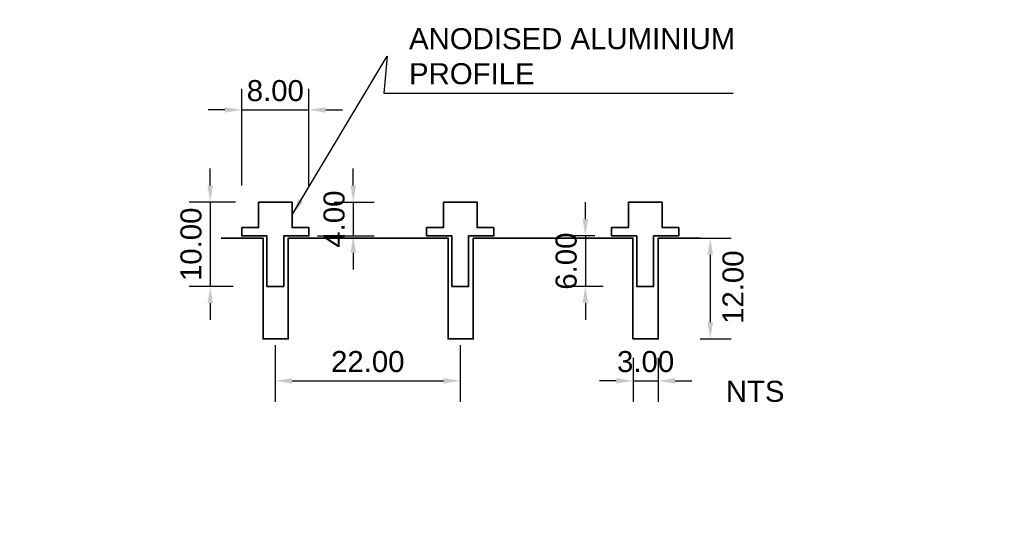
# Model space of a CAD drawing. Header units: millimetres. Extents: x -30 to 87, y -35 to 26.
import ezdxf

# ---------------------------------------------------------------- set-up
doc = ezdxf.new("R2010")
doc.units = ezdxf.units.MM
for name, color, linetype, lineweight in [('FS-DETAIL', 3, 'Continuous', 35), ('FS-DIM', 14, 'Continuous', 15), ('FS-SUBSTRATE', 94, 'Continuous', 35), ('FS-TEXT', 7, 'Continuous', 25)]:
    doc.layers.add(name, color=color, linetype=linetype, lineweight=lineweight)
doc.styles.add('Arial', font='arial.ttf', dxfattribs={"height": 2.5})
doc.dimstyles.new('Diagonal_2.5mm Arial', dxfattribs={"dimtxt": 2.5, "dimasz": 2, "dimexe": 2.5, "dimexo": 5, "dimgap": 1, "dimtad": 1, "dimzin": 0, "dimdsep": 46, "dimtxsty": 'Arial', "dimcen": 2, "dimdle": 4, "dimclrd": 256, "dimclre": 256, "dimclrt": 50, "dimaunit": 1, "dimadec": 0, "dimazin": 0, "dimtfac": 1, "dimtix": 1, "dimtmove": 2, "dimatfit": 3, "dimfxl": 1, "dimtvp": 1, "dimtolj": 1, "dimtzin": 0, "dimarcsym": 0})
doc.dimstyles.new('Diagonal_2.5mm Arial$7', dxfattribs={"dimtxt": 2.5, "dimasz": 2, "dimexe": 2.5, "dimexo": 5, "dimgap": 1, "dimtad": 0, "dimzin": 0, "dimdsep": 46, "dimtxsty": 'Arial', "dimcen": 2, "dimdle": 4, "dimclrd": 1, "dimclre": 256, "dimclrt": 50, "dimaunit": 1, "dimadec": 0, "dimazin": 0, "dimtfac": 1, "dimtix": 1, "dimtmove": 2, "dimatfit": 3, "dimfxl": 1, "dimtvp": 1, "dimtolj": 1, "dimtzin": 0, "dimarcsym": 0})

# ---------------------------------------------------------------- blocks, each defined once
blk = doc.blocks.new('*D0')
at = {"layer": 'Defpoints', "color": 0, "transparency": 16777216}
for p in [(0.25, 4), (-7.74, -6), (0, -6)]:
    blk.add_point(p, dxfattribs=at)
at = {"layer": 'FS-DIM', "lineweight": -2, "transparency": 16777216}
for p, q in [((-7.74, 6), (-7.74, 8)), ((-4.75, 4), (-10.24, 4)), ((-7.74, 4), (-7.74, -6)), ((-5, -6), (-10.24, -6)), ((-7.74, -8), (-7.74, -10))]:
    blk.add_line(p, q, dxfattribs=at)
at = {"layer": 'FS-DIM', "transparency": 16777216}
for points in [[(-8.07, 6), (-7.41, 6), (-7.74, 4)], [(-8.07, -8), (-7.41, -8), (-7.74, -6)]]:
    blk.add_solid(points, dxfattribs=at)
at = {"layer": 'FS-DIM', "color": 50, "transparency": 16777216, "insert": (-10.02, -1), "char_height": 2.5, "attachment_point": 5, "rotation": 90, "style": 'Arial'}
blk.add_mtext('\\A1;10.00', dxfattribs=at)
blk = doc.blocks.new('*D1')
at = {"layer": 'Defpoints', "color": 0, "transparency": 16777216}
for p in [(4, 14.99), (-4, 1), (4, 1)]:
    blk.add_point(p, dxfattribs=at)
at = {"layer": 'FS-DIM', "lineweight": -2, "transparency": 16777216}
for p, q in [((-4, 6), (-4, 17.49)), ((4, 6), (4, 17.49)), ((-6, 14.99), (-8, 14.99)), ((-4, 14.99), (4, 14.99)), ((6, 14.99), (8, 14.99))]:
    blk.add_line(p, q, dxfattribs=at)
at = {"layer": 'FS-DIM', "transparency": 16777216}
for points in [[(-6, 15.32), (-6, 14.66), (-4, 14.99)], [(6, 15.32), (6, 14.66), (4, 14.99)]]:
    blk.add_solid(points, dxfattribs=at)
at = {"layer": 'FS-DIM', "color": 50, "transparency": 16777216, "insert": (0, 17.27), "char_height": 2.5, "attachment_point": 5, "style": 'Arial'}
blk.add_mtext('\\A1;8.00', dxfattribs=at)
blk = doc.blocks.new('FS_SMI501')
at = {"layer": 'FS-DETAIL'}
blk.add_lwpolyline([(-4, 1), (-2, 1), (-2, 4), (2, 4), (2, 1), (4, 1), (4, 0), (1, 0), (1, -6), (-1, -6), (-1, 0), (-4, 0)], close=True, dxfattribs=at)
blk = doc.blocks.new('*D3')
at = {"layer": 'Defpoints', "color": 0, "transparency": 16777216}
for p in [(0, -8), (22, -8), (22, -17.24)]:
    blk.add_point(p, dxfattribs=at)
at = {"layer": 'FS-DIM', "lineweight": -2, "transparency": 16777216}
for p, q in [((0, -13), (0, -19.74)), ((22, -13), (22, -19.74)), ((2, -17.24), (20, -17.24))]:
    blk.add_line(p, q, dxfattribs=at)
at = {"layer": 'FS-DIM', "transparency": 16777216}
for points in [[(2, -16.91), (2, -17.57), (0, -17.24)], [(20, -16.91), (20, -17.57), (22, -17.24)]]:
    blk.add_solid(points, dxfattribs=at)
at = {"layer": 'FS-DIM', "color": 50, "transparency": 16777216, "insert": (11, -14.96), "char_height": 2.5, "attachment_point": 5, "style": 'Arial'}
blk.add_mtext('\\A1;22.00', dxfattribs=at)
blk = doc.blocks.new('*D4')
at = {"layer": 'Defpoints', "color": 0, "transparency": 16777216}
for p in [(42.55, -9.5), (45.55, -9.5), (45.55, -17.24)]:
    blk.add_point(p, dxfattribs=at)
at = {"layer": 'FS-DIM', "lineweight": -2, "transparency": 16777216}
for p, q in [((42.55, -14.5), (42.55, -19.74)), ((45.55, -14.5), (45.55, -19.74)), ((40.55, -17.24), (38.55, -17.24)), ((42.55, -17.24), (45.55, -17.24)), ((47.55, -17.24), (49.55, -17.24))]:
    blk.add_line(p, q, dxfattribs=at)
at = {"layer": 'FS-DIM', "transparency": 16777216}
for points in [[(40.55, -16.91), (40.55, -17.57), (42.55, -17.24)], [(47.55, -16.91), (47.55, -17.57), (45.55, -17.24)]]:
    blk.add_solid(points, dxfattribs=at)
at = {"layer": 'FS-DIM', "color": 50, "transparency": 16777216, "insert": (44.05, -14.96), "char_height": 2.5, "attachment_point": 5, "style": 'Arial'}
blk.add_mtext('\\A1;3.00', dxfattribs=at)
blk = doc.blocks.new('*D5')
at = {"layer": 'Defpoints', "color": 0, "transparency": 16777216}
for p in [(45.55, -0.25), (45.55, -12.25), (51.74, -12.25)]:
    blk.add_point(p, dxfattribs=at)
at = {"layer": 'FS-DIM', "lineweight": -2, "transparency": 16777216}
for p, q in [((50.55, -0.25), (54.24, -0.25)), ((51.74, -2.25), (51.74, -10.25)), ((50.55, -12.25), (54.24, -12.25))]:
    blk.add_line(p, q, dxfattribs=at)
at = {"layer": 'FS-DIM', "transparency": 16777216}
for points in [[(51.41, -2.25), (52.07, -2.25), (51.74, -0.25)], [(51.41, -10.25), (52.07, -10.25), (51.74, -12.25)]]:
    blk.add_solid(points, dxfattribs=at)
at = {"layer": 'FS-DIM', "color": 50, "transparency": 16777216, "insert": (54.46, -6.1), "char_height": 2.5, "attachment_point": 5, "rotation": 90, "style": 'Arial'}
blk.add_mtext('\\A1;12.00', dxfattribs=at)
blk = doc.blocks.new('*D7')
at = {"layer": 'Defpoints', "color": 0, "transparency": 16777216}
for p in [(43, 0), (36.88, -6), (44, -6)]:
    blk.add_point(p, dxfattribs=at)
at = {"layer": 'FS-DIM', "lineweight": -2, "transparency": 16777216}
for p, q in [((36.88, 2), (36.88, 4)), ((38, 0), (34.38, 0)), ((36.88, 0), (36.88, -6)), ((39, -6), (34.38, -6)), ((36.88, -8), (36.88, -10))]:
    blk.add_line(p, q, dxfattribs=at)
at = {"layer": 'FS-DIM', "transparency": 16777216}
for points in [[(36.55, 2), (37.22, 2), (36.88, 0)], [(36.55, -8), (37.22, -8), (36.88, -6)]]:
    blk.add_solid(points, dxfattribs=at)
at = {"layer": 'FS-DIM', "color": 50, "transparency": 16777216, "insert": (34.61, -3), "char_height": 2.5, "attachment_point": 5, "rotation": 90, "style": 'Arial'}
blk.add_mtext('\\A1;6.00', dxfattribs=at)
blk = doc.blocks.new('*D9')
at = {"layer": 'Defpoints', "color": 0, "transparency": 16777216}
for p in [(2, 4), (0, 0), (9.27, 0)]:
    blk.add_point(p, dxfattribs=at)
at = {"layer": 'FS-DIM', "lineweight": -2, "transparency": 16777216}
for p, q in [((9.27, 6), (9.27, 8)), ((7, 4), (11.77, 4)), ((9.27, 4), (9.27, 0)), ((5, 0), (11.77, 0)), ((9.27, -2), (9.27, -4))]:
    blk.add_line(p, q, dxfattribs=at)
at = {"layer": 'FS-DIM', "transparency": 16777216}
for points in [[(8.94, 6), (9.61, 6), (9.27, 4)], [(8.94, -2), (9.61, -2), (9.27, 0)]]:
    blk.add_solid(points, dxfattribs=at)
at = {"layer": 'FS-DIM', "color": 50, "transparency": 16777216, "insert": (7, 2), "char_height": 2.5, "attachment_point": 5, "rotation": 90, "style": 'Arial'}
blk.add_mtext('\\A1;4.00', dxfattribs=at)

msp = doc.modelspace()

# ---------------------------------------------------------------- linework, layer by layer
at = {"layer": 'FS-SUBSTRATE'}
msp.add_lwpolyline([(-6.454, -0.25), (-1.454, -0.25), (-1.454, -12.25), (1.546, -12.25), (1.546, -0.25), (20.546, -0.25), (20.546, -12.25), (23.546, -12.25), (23.546, -0.25), (42.546, -0.25), (42.546, -12.25), (45.546, -12.25), (45.546, -0.25), (50.546, -0.25)], dxfattribs=at)

# ---------------------------------------------------------------- block references
for p in [(0, 0), (22, 0), (44, 0)]:
    msp.add_blockref('FS_SMI501', p)

# ---------------------------------------------------------------- texts
at = {"color": 50, "char_height": 2.5, "style": 'Arial'}
for insert, attachment_point in [((86.719, 25.722), 7), ((-30.409, -35.021), 9)]:
    msp.add_mtext('\\A1;', dxfattribs=dict(at, insert=insert, attachment_point=attachment_point))
at = {"layer": 'FS-TEXT', "color": 7, "insert": (15.906, 21.364), "char_height": 2.5, "attachment_point": 4, "style": 'Arial'}
msp.add_mtext('ANODISED ALUMINIUM \\PPROFILE', dxfattribs=at)
at = {"layer": 'FS-TEXT', "insert": (53.584, -17.239), "char_height": 2.5, "width": 6.37857, "attachment_point": 1, "style": 'Arial'}
msp.add_mtext('NTS', dxfattribs=at)

# ---------------------------------------------------------------- dimensions: what is measured, and where the dimension line sits
at = {"layer": 'FS-DIM'}
dim = msp.add_linear_dim(base=(4, 14.989), p1=(-4, 1), p2=(4, 1), dimstyle='Diagonal_2.5mm Arial', dxfattribs=at)
dim.commit()
dim.dimension.update_dxf_attribs({"geometry": '*D1', "text_midpoint": (0, 17.266)})
for base, p1, p2, angle, picture, middle in [((-7.739, -6), (0.25, 4), (0, -6), 90, '*D0', (-10.016, -1)), ((22, -17.239), (0, -8), (22, -8), 180, '*D3', (11, -14.963)), ((45.546, -17.239), (42.546, -9.5), (45.546, -9.5), 180, '*D4', (44.046, -14.962))]:
    dim = msp.add_linear_dim(base=base, p1=p1, p2=p2, angle=angle, dimstyle='Diagonal_2.5mm Arial', dxfattribs=at)
    dim.commit()
    dim.dimension.update_dxf_attribs({"geometry": picture, "text_midpoint": middle})
for base, p1, p2, picture, middle in [((9.273, 0), (2, 4), (0, 0), '*D9', (6.997, 2)), ((36.882, -6), (43, 0), (44, -6), '*D7', (34.605, -3))]:
    dim = msp.add_linear_dim(base=base, p1=p1, p2=p2, angle=90, dimstyle='Diagonal_2.5mm Arial', override={"dimscale": 1, "dimtix": 1, "dimtofl": 1, "dimtmove": 2, "dimatfit": 3}, dxfattribs=at)
    dim.commit()
    dim.dimension.update_dxf_attribs({"geometry": picture, "text_midpoint": middle})
dim = msp.add_linear_dim(base=(51.739, -12.25), p1=(45.546, -0.25), p2=(45.546, -12.25), angle=90, dimstyle='Diagonal_2.5mm Arial', dxfattribs=at)
dim.commit()
dim.dimension.update_dxf_attribs({"geometry": '*D5', "text_midpoint": (54.463, -6.1), "dimtype": 160})

# ---------------------------------------------------------------- leaders
at = {"layer": 'FS-DIM', "annotation_type": 0, "has_hookline": 1, "hookline_direction": 0, "text_width": 38.545}
msp.add_leader([(2, 2.5), (13.294, 21.364), (12.906, 16.965), (14.906, 16.965)], dimstyle='Diagonal_2.5mm Arial$7', override={"dimtad": 1, "dimclrd": 256}, dxfattribs=at)

doc.saveas('drawing.dxf')
